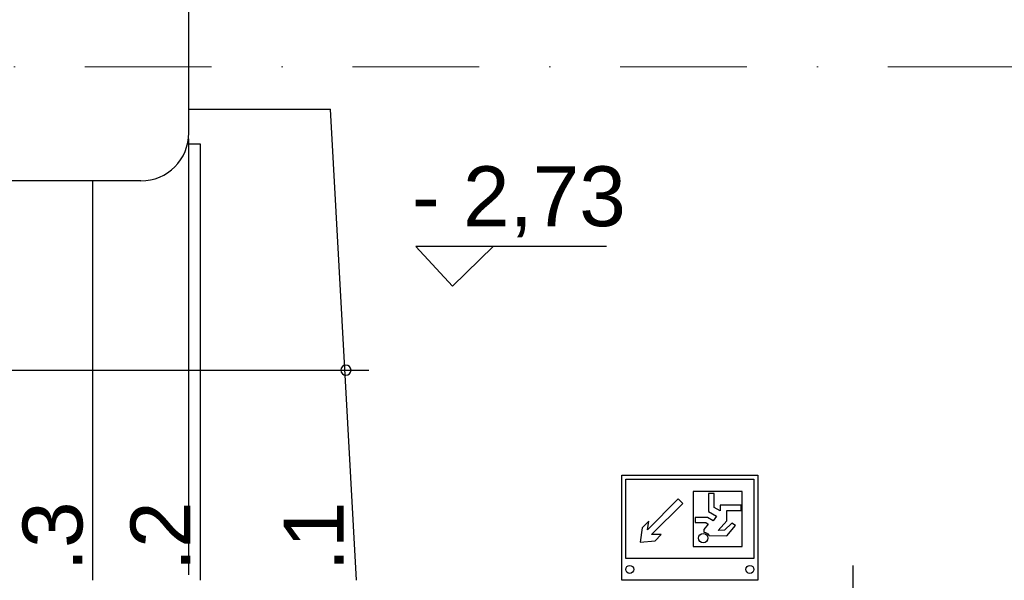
# Model space of a CAD drawing. Header units: millimetres. Extents: x 77315 to 1043159, y -108895 to -47794.
# Tile 50 of 87: x 104114 to 106580, y -99768 to -98364. Entities that reach past the tile are written whole.
import ezdxf

# ---------------------------------------------------------------- set-up
doc = ezdxf.new("R2010")
doc.units = ezdxf.units.MM
doc.header["$MEASUREMENT"] = 0
doc.linetypes.add('Dot & Dashed', pattern=[670.277762, 317.5, -176.388889, 0, -176.388874])
for name, color, linetype in [('A-DRZWI', 7, 'Continuous'), ('Koty', 7, 'Continuous'), ('Nowe_Interior - Lamp', 7, 'Continuous'), ('podciagi', 7, 'Continuous'), ('SCHODY', 7, 'Continuous'), ('Structural - Bearing', 7, 'Continuous'), ('Structural - Grid', 7, 'Continuous')]:
    doc.layers.add(name, color=color, linetype=linetype)
doc.styles.add('STYL_AUTOMATYCZNY_1', font='arial.ttf')

msp = doc.modelspace()

# ---------------------------------------------------------------- linework, layer by layer
at = {"layer": 'A-DRZWI'}
msp.add_line((106201.4, -100136.3), (106201.4, -99731), dxfattribs=at)
at = {"layer": 'Koty'}
msp.add_lwpolyline([(105583.5, -98931.7), (105106.3, -98931.7), (105197.4, -99031.2), (105299.6, -98931.7)], dxfattribs=at)
at = {"layer": 'Nowe_Interior - Lamp'}
for points in [[(105962.5, -99767.8), (105621.5, -99767.8), (105621.5, -99504.8), (105962.5, -99504.8)], [(105952.5, -99713.1), (105631.5, -99713.1), (105631.5, -99514.8), (105952.5, -99514.8)], [(105923.1, -99683.1), (105923.1, -99545.4), (105800.4, -99545.4), (105800.4, -99683.1)], [(105720.7, -99653.4), (105696.1, -99653.4), (105774.4, -99575.1), (105763.2, -99564), (105686, -99641.1), (105689.4, -99619.9), (105672.6, -99636.7), (105668.1, -99672.4), (105705, -99669.1)], [(105920.7, -99579.6), (105867.9, -99579.6), (105867.9, -99594.2), (105853.3, -99585.2), (105853.3, -99550.5), (105838.8, -99550.5), (105838.8, -99595.6), (105858.9, -99607.4), (105850.6, -99618.5), (105836.7, -99610.2), (105805.6, -99610.8), (105805.4, -99622.7), (105831.8, -99622.7), (105838.1, -99627.5), (105826.9, -99640.7), (105826.9, -99647), (105831.1, -99648), (105834.9, -99649.6), (105837.4, -99651.8), (105840.1, -99654.6), (105840.8, -99656), (105884.6, -99656.7), (105906.1, -99631), (105897.1, -99624.7), (105879, -99642.1), (105863.1, -99642.8), (105884.6, -99618.5), (105884.6, -99592.8), (105920.7, -99592.8)]]:
    msp.add_lwpolyline(points, close=True, dxfattribs=at)
for centre, radius in [((105825.6, -99662.2), 11.8), ((105641.5, -99740.5), 10), ((105942.5, -99740.5), 10)]:
    msp.add_circle(centre, radius, dxfattribs=at)
at = {"layer": 'podciagi'}
msp.add_line((104536.3, -98662.7), (104536.3, -99754.4), dxfattribs=at)
at = {"layer": 'SCHODY'}
for p, q in [((104537.3, -98588.1), (104892.1, -98588.1)), ((104957, -99767.8), (104892.1, -98588.1)), ((104567, -98676.1), (104536.3, -98676.1)), ((104567, -99767.8), (104567, -98676.1)), ((104297, -99767.8), (104297, -98767.8))]:
    msp.add_line(p, q, dxfattribs=at)
msp.add_lwpolyline([(104988.4, -99242.8), (103022.8, -99242.8), (102774.5, -98976.4), (102774.5, -98618.9), (102774.5, -98371.4)], dxfattribs=at)
msp.add_lwpolyline([(104918.1, -99241.7, 1), (104943.6, -99241.7, 1)], format="xyb", close=True, dxfattribs=at)
at = {"layer": 'Structural - Bearing'}
for p, q in [((104537.3, -98647.8), (104537.3, -97127.8)), ((104417.3, -98767.8), (103513.1, -98767.8))]:
    msp.add_line(p, q, dxfattribs=at)
msp.add_arc((104417.3, -98647.8), 120, 270, 0, dxfattribs=at)
at = {"layer": 'Structural - Grid', "linetype": 'Dot & Dashed', "lineweight": 15}
msp.add_line((120683.4, -98482.5), (78814.7, -98482.5), dxfattribs=at)

# ---------------------------------------------------------------- texts
at = {"layer": 'Koty', "insert": (105096, -98909.2), "char_height": 150, "attachment_point": 7, "style": 'STYL_AUTOMATYCZNY_1'}
msp.add_mtext('\\A1;{\\pql;\\fArial|b0|i0|c238|p0;\\W1.000000;- 2,73}', dxfattribs=at)
at = {"layer": 'SCHODY', "char_height": 150, "attachment_point": 5, "rotation": 90, "style": 'STYL_AUTOMATYCZNY_1'}
for s, insert in [('\\A1;{\\pqc;\\fArial|b0|i0|c238|p0;\\W1.000000;.3}', (104197.1, -99657.7)), ('\\A1;{\\pqc;\\fArial|b0|i0|c238|p0;\\W1.000000;.2}', (104466.3, -99657.7)), ('\\A1;{\\pqc;\\fArial|b0|i0|c238|p0;\\W1.000000;.1}', (104849.8, -99657.7))]:
    msp.add_mtext(s, dxfattribs=dict(at, insert=insert))

doc.saveas('drawing.dxf')
